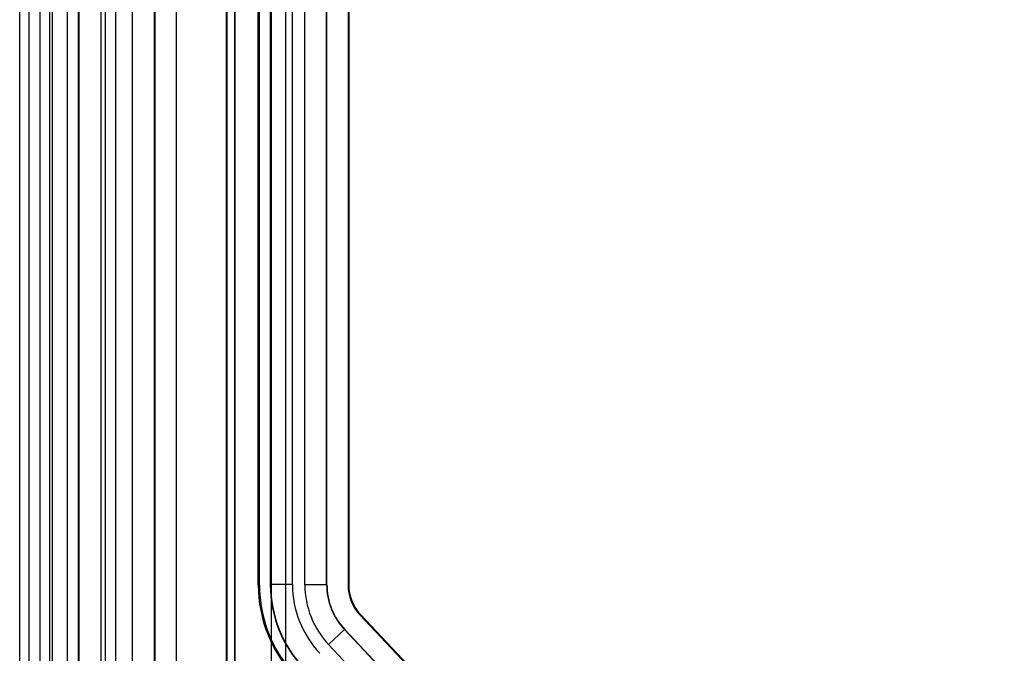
# Model space of a CAD drawing. Header units: millimetres. Extents: x 29 to 244, y 45 to 342.
# Tile 3 of 13: x 29 to 74, y 99 to 128. Entities that reach past the tile are written whole.
import ezdxf

# ---------------------------------------------------------------- set-up
doc = ezdxf.new("R2010")
doc.units = ezdxf.units.MM
doc.header["$LTSCALE"] = 25.054932
doc.layers.get('0').update_dxf_attribs({"linetype": 'CONTINUOUS'})

msp = doc.modelspace()

# ---------------------------------------------------------------- linework, layer by layer
at = {"color": 7, "linetype": 'Continuous'}
for p, q in [((28.857, 48.814), (28.857, 337.414)), ((38.357, 327.848), (38.357, 58.113)), ((40.397, 327.568), (40.397, 58.549)), ((38.719, 327.519), (38.719, 58.475)), ((29.277, 326.195), (29.277, 59.824)), ((29.777, 326.195), (29.777, 59.816)), ((30.226, 325.745), (30.226, 60.483)), ((31.057, 62.814), (31.057, 323.414)), ((30.357, 71.472), (30.357, 318.114)), ((38.337, 203.105), (38.337, 72.461)), ((38.737, 72.461), (38.737, 203.105)), ((32.773, 201.619), (32.773, 74.412)), ((33.272, 74.412), (33.272, 201.619)), ((41.062, 95.36), (41.062, 201.94)), ((31.557, 76.793), (31.557, 200.472)), ((31.584, 76.808), (31.584, 200.461)), ((32.584, 200.461), (32.584, 76.808)), ((34.031, 76.768), (34.031, 200.483)), ((35.031, 200.483), (35.031, 76.768)), ((35.057, 200.472), (35.057, 76.783)), ((36.057, 76.784), (36.057, 200.472)), ((39.805, 102.515), (39.805, 196.017)), ((39.857, 102.536), (39.857, 195.987)), ((40.357, 195.987), (40.357, 102.536)), ((40.373, 195.977), (40.373, 102.542)), ((41.373, 102.542), (41.373, 195.977)), ((41.941, 102.53), (41.941, 195.996)), ((42.941, 102.53), (42.941, 195.996)), ((42.957, 102.536), (42.957, 195.986)), ((43.922, 196.006), (43.922, 102.522)), ((43.957, 195.986), (43.957, 102.536)), ((39.857, 102.536), (39.805, 102.515)), ((40.357, 102.536), (40.373, 102.542)), ((41.373, 102.542), (40.373, 102.542)), ((42.941, 102.53), (41.941, 102.53)), ((42.941, 102.53), (42.957, 102.536)), ((43.957, 102.536), (43.922, 102.522)), ((44.502, 101.164), (44.467, 101.15)), ((44.467, 101.15), (74.019, 69.807)), ((44.502, 101.164), (74.035, 69.842)), ((43.031, 99.786), (43.758, 100.472)), ((43.758, 100.472), (43.774, 100.478)), ((43.758, 100.472), (73.3, 69.14)), ((73.307, 69.156), (43.774, 100.478)), ((72.573, 68.454), (43.031, 99.786))]:
    msp.add_line(p, q, dxfattribs=at)
for centre, radius, start, end in [((45.973, 102.542), 5.599, 180.0011, 223.3142), ((45.972, 102.542), 4.599, 179.9993, 223.3156), ((45.941, 102.53), 3.999, 180.0006, 223.3147), ((45.957, 102.536), 2, 179.9998, 223.3155)]:
    msp.add_arc(centre, radius, start, end, dxfattribs=at)
for centre, major_axis, start_param, end_param in [((45.906, 102.516), (-5.67, -2.252), -0.377937, 0.377937), ((45.958, 102.536), (5.67, 2.252), 2.763656, 3.51953), ((45.958, 102.536), (5.206, 2.067), 2.763656, 3.51953), ((45.958, 102.536), (2.789, 1.107), 2.763656, 3.51953), ((45.923, 102.522), (1.859, 0.738), 2.763656, 3.51953)]:
    msp.add_ellipse(centre, major_axis=major_axis, ratio=0.999824, start_param=start_param, end_param=end_param, dxfattribs=at)
msp.add_open_spline([(42.941, 102.53), (42.941, 102.341), (42.977, 101.963), (43.136, 101.416), (43.396, 100.909), (43.629, 100.609), (43.758, 100.472)], degree=3, knots=[0, 0, 0, 0, 0.250007, 0.500007, 0.750003, 1, 1, 1, 1], dxfattribs=at)

doc.saveas('drawing.dxf')
